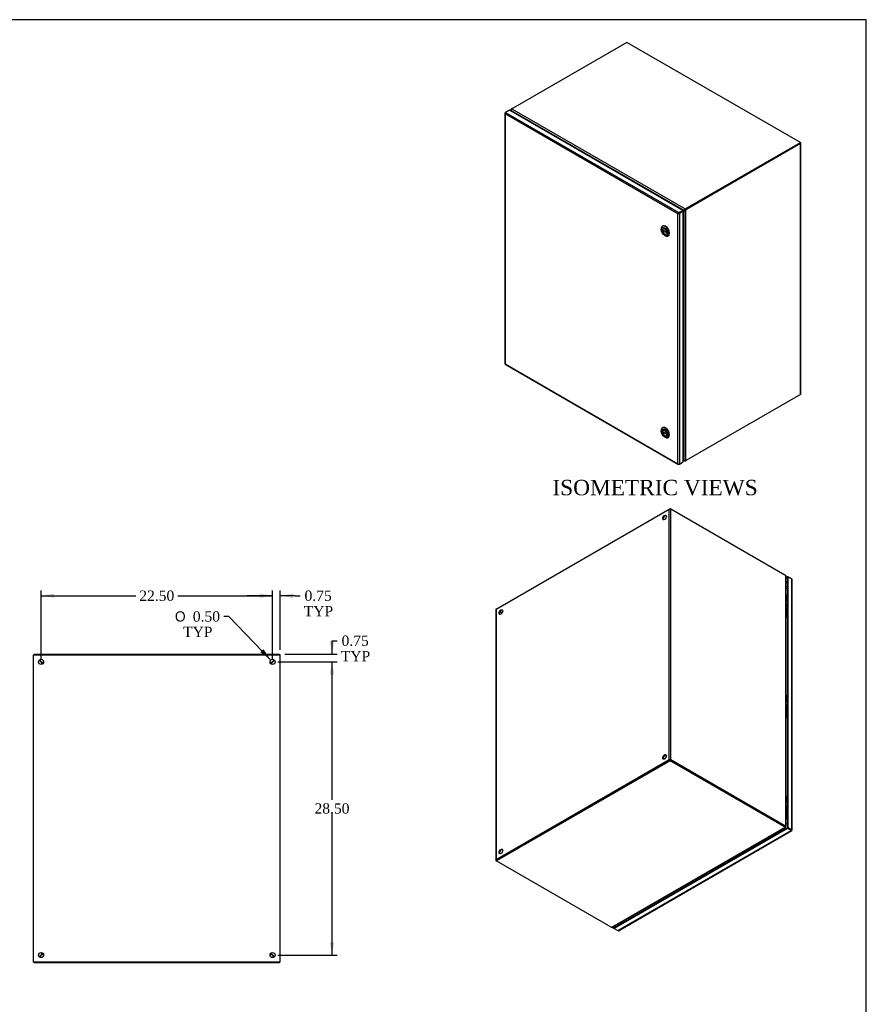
# Model space of a CAD drawing. Header units: inches. Extents: x 1 to 240, y -1 to 159.
# Tile 8 of 8: x 157 to 240, y 64 to 159. Entities that reach past the tile are written whole.
import ezdxf
from ezdxf.enums import TextEntityAlignment as Align

# ---------------------------------------------------------------- set-up
doc = ezdxf.new("R2010")
doc.units = ezdxf.units.IN
doc.header["$MEASUREMENT"] = 0
for name, color, linetype in [('CAP02342', 7, 'Continuous'), ('COM52788', 7, 'Continuous'), ('COM52808', 7, 'Continuous'), ('COM55772-4', 7, 'Continuous'), ('COM70219', 7, 'Continuous'), ('Default', 7, 'Continuous'), ('HNG14573-1', 7, 'Continuous'), ('HNG14573-2', 7, 'Continuous'), ('LOK10000', 7, 'Continuous'), ('PIN17645', 7, 'Continuous'), ('STD26098', 7, 'Continuous')]:
    doc.layers.add(name, color=color, linetype=linetype)
doc.styles.add('SEACAD_Solid_Edge_ANSI1_Symbols', font='txt')
doc.styles.add('SEACAD_Times_New_Roman', font='times.ttf')
doc.dimstyles.new('HAMMOND_(STH_-_240x160)', dxfattribs={"dimtxt": 1, "dimasz": 1.25, "dimexe": 0.5, "dimexo": 0.5, "dimgap": 0.25, "dimtad": 0, "dimtih": 1, "dimtoh": 1, "dimzin": 0, "dimdsep": 46, "dimtxsty": 'SEACAD_Times_New_Roman', "dimblk1": '_SE_FILLED', "dimblk2": '_SE_FILLED', "dimsah": 1, "dimcen": 0.5, "dimadec": 0, "dimazin": 0, "dimtfac": 0.8, "dimtofl": 0, "dimtmove": 0, "dimatfit": 3, "dimfxl": 1, "dimtolj": 1, "dimtzin": 0, "dimarcsym": 0})

# ---------------------------------------------------------------- blocks, each defined once
blk = doc.blocks.new('SE4')
at = {"layer": 'COM52788', "color": 7, "linetype": 'Continuous'}
for p, q in [((158.689, 97.54), (182.545, 97.54)), ((158.689, 97.54), (158.689, 97.468)), ((159.366, 96.826), (159.207, 96.981)), ((159.439, 96.718), (159.439, 96.723)), ((159.607, 96.718), (159.439, 96.718)), ((181.795, 96.718), (181.628, 96.718)), ((181.795, 96.723), (181.795, 96.718)), ((182.028, 96.981), (181.869, 96.826)), ((182.545, 97.54), (182.545, 97.468)), ((159.207, 68.098), (159.366, 68.254)), ((159.439, 68.362), (159.607, 68.362)), ((159.439, 68.356), (159.439, 68.362)), ((181.628, 68.362), (181.795, 68.362)), ((181.795, 68.362), (181.795, 68.356)), ((181.869, 68.254), (182.028, 68.098)), ((158.689, 67.54), (158.689, 67.612)), ((182.545, 67.54), (158.689, 67.54)), ((182.545, 67.54), (182.545, 67.612))]:
    blk.add_line(p, q, dxfattribs=at)
for points in [[(159.439, 96.723), (159.433, 96.727), (159.427, 96.732), (159.415, 96.745), (159.409, 96.754), (159.396, 96.772), (159.39, 96.782), (159.378, 96.803), (159.372, 96.814), (159.366, 96.826)], [(181.869, 96.826), (181.863, 96.814), (181.857, 96.803), (181.844, 96.782), (181.838, 96.772), (181.826, 96.754), (181.82, 96.745), (181.808, 96.732), (181.801, 96.727), (181.795, 96.723)], [(159.366, 68.254), (159.372, 68.265), (159.378, 68.276), (159.39, 68.297), (159.396, 68.308), (159.409, 68.326), (159.415, 68.334), (159.427, 68.347), (159.433, 68.352), (159.439, 68.356)], [(181.795, 68.356), (181.801, 68.352), (181.808, 68.347), (181.82, 68.334), (181.826, 68.326), (181.838, 68.308), (181.844, 68.297), (181.857, 68.276), (181.863, 68.265), (181.869, 68.254)]]:
    blk.add_open_spline(points, degree=3, knots=[0, 0, 0, 0, 0.25, 0.25, 0.5, 0.5, 0.75, 0.75, 1, 1, 1, 1], dxfattribs=at)
at = {"layer": 'COM55772-4', "color": 7, "linetype": 'Continuous'}
for p, q in [((158.617, 97.468), (158.725, 97.468)), ((158.617, 67.612), (158.617, 97.468)), ((158.725, 97.468), (182.509, 97.468)), ((159.18, 96.956), (159.331, 96.805)), ((159.439, 96.718), (159.439, 96.718)), ((159.439, 96.55), (159.439, 96.718)), ((181.795, 96.55), (181.795, 96.718)), ((181.795, 96.718), (181.796, 96.718)), ((181.903, 96.805), (182.054, 96.956)), ((182.509, 97.468), (182.617, 97.468)), ((182.617, 67.612), (182.617, 97.468)), ((159.331, 68.274), (159.18, 68.124)), ((159.439, 68.362), (159.439, 68.529)), ((159.439, 68.362), (159.439, 68.362)), ((181.795, 68.362), (181.795, 68.529)), ((181.796, 68.362), (181.795, 68.362)), ((182.054, 68.124), (181.903, 68.274)), ((158.725, 67.612), (158.617, 67.612)), ((182.509, 67.612), (158.725, 67.612)), ((182.617, 67.612), (182.509, 67.612))]:
    blk.add_line(p, q, dxfattribs=at)
for centre in [(159.367, 96.79), (181.867, 96.79), (159.367, 68.29), (181.867, 68.29)]:
    blk.add_circle(centre, 0.25, dxfattribs=at)
for points, knots in [([(159.331, 96.805), (159.345, 96.798), (159.358, 96.79), (159.384, 96.776), (159.395, 96.769), (159.415, 96.754), (159.423, 96.747), (159.435, 96.732), (159.438, 96.725), (159.439, 96.718)], [0, 0, 0, 0, 0.25, 0.25, 0.5, 0.5, 0.75, 0.75, 1, 1, 1, 1]), ([(181.796, 96.718), (181.796, 96.725), (181.8, 96.732), (181.811, 96.747), (181.82, 96.754), (181.839, 96.769), (181.851, 96.776), (181.876, 96.79), (181.89, 96.798), (181.903, 96.805)], [0, 0, 0, 0, 0.25, 0.25, 0.5, 0.5, 0.75, 0.75, 1, 1, 1, 1]), ([(159.403, 68.316), (159.393, 68.31), (159.382, 68.303), (159.358, 68.289), (159.345, 68.282), (159.331, 68.274)], [0.5213583, 0.5213583, 0.5213583, 0.5213583, 0.75, 0.75, 1, 1, 1, 1]), ([(181.903, 68.274), (181.89, 68.282), (181.876, 68.289), (181.851, 68.304), (181.839, 68.311), (181.82, 68.325), (181.811, 68.333), (181.8, 68.347), (181.796, 68.354), (181.796, 68.362)], [0, 0, 0, 0, 0.25, 0.25, 0.5, 0.5, 0.75, 0.75, 1, 1, 1, 1])]:
    blk.add_open_spline(points, degree=3, knots=knots, dxfattribs=at)
at = {"layer": 'COM70219', "color": 7, "linetype": 'Continuous'}
for centre, start, end in [((159.578, 96.55), 130.07945, 134.37689), ((181.6, 96.55), 41.08246, 45.42063), ((159.578, 68.528), 225.54208, 229.83834), ((181.6, 68.528), 314.66122, 318.99877)]:
    blk.add_arc(centre, 0.5, start, end, dxfattribs=at)
blk = doc.blocks.new('SE6')
at = {"layer": 'COM52788', "color": 7, "linetype": 'Continuous'}
for p, q in [((216.283, 157.002), (205.165, 150.583)), ((233.151, 147.263), (216.283, 157.002)), ((205.064, 150.385), (221.844, 140.698)), ((205.147, 150.24), (205.086, 150.344)), ((205.107, 150.537), (221.954, 140.811)), ((222.033, 140.844), (233.151, 147.263)), ((222.033, 140.785), (233.151, 147.204)), ((233.151, 147.263), (233.151, 147.204)), ((221.822, 140.682), (221.719, 140.625)), ((221.886, 140.722), (221.844, 140.698)), ((221.886, 140.722), (221.902, 140.73)), ((221.954, 140.752), (221.954, 140.811)), ((222.033, 140.844), (222.033, 140.785)), ((221.356, 140.403), (221.356, 140.403)), ((221.77, 116.509), (221.822, 116.42)), ((221.844, 116.379), (221.77, 116.422)), ((221.77, 116.385), (221.887, 116.318)), ((221.822, 116.42), (221.838, 116.429)), ((221.863, 116.39), (221.844, 116.379)), ((221.954, 116.347), (221.954, 116.316))]:
    blk.add_line(p, q, dxfattribs=at)
for centre, radius, start, end in [((205.214, 150.425), 0.155, 133.75378, 194.73917), ((222.054, 140.603), 0.23, 115.72954, 155.77752)]:
    blk.add_arc(centre, radius, start, end, dxfattribs=at)
for centre, major_axis, start_param, end_param in [((205.24, 150.437), (-0.156, 0.27), 1.431685, 1.580897), ((205.385, 150.456), (-0.312, 0), 5.497787, 5.813569), ((221.668, 140.953), (-0.156, 0.27), 3.131492, 3.280704), ((221.719, 140.982), (-0.156, 0.27), 3.131492, 3.280704), ((221.813, 140.971), (0.312, 0), 5.182005, 5.497787), ((221.813, 140.912), (0.312, 0), 5.182005, 5.497787), ((221.668, 116.327), (0.156, -0.27), 1.431685, 1.580897), ((221.813, 116.476), (0.312, 0), -1.10118, -0.877637)]:
    blk.add_ellipse(centre, major_axis=major_axis, ratio=0.57735, start_param=start_param, end_param=end_param, dxfattribs=at)
for points, knots in [([(221.895, 140.727), (221.899, 140.728), (221.903, 140.73), (221.911, 140.735), (221.916, 140.737), (221.926, 140.742), (221.932, 140.745), (221.943, 140.749), (221.949, 140.751), (221.954, 140.752)], [0, 0, 0, 0, 0.25, 0.25, 0.5, 0.5, 0.75, 0.75, 1, 1, 1, 1]), ([(221.954, 116.316), (221.952, 116.315), (221.949, 116.314), (221.943, 116.312), (221.938, 116.311), (221.932, 116.31), (221.927, 116.309), (221.922, 116.309), (221.917, 116.309), (221.912, 116.309), (221.907, 116.31), (221.902, 116.311), (221.897, 116.313), (221.893, 116.315), (221.888, 116.317), (221.881, 116.322), (221.87, 116.33), (221.86, 116.342), (221.853, 116.355), (221.848, 116.367), (221.845, 116.375), (221.844, 116.379)], [0, 0, 0, 0, 0.037505, 0.074906, 0.112201, 0.149385, 0.186456, 0.223409, 0.260242, 0.296951, 0.333533, 0.369984, 0.406303, 0.442485, 0.478527, 0.514427, 0.638738, 0.761153, 0.84171, 0.921336, 1, 1, 1, 1])]:
    blk.add_open_spline(points, degree=3, knots=knots, dxfattribs=at)
at = {"layer": 'COM52808', "color": 7, "linetype": 'Continuous'}
for p, q in [((204.873, 150.398), (204.507, 150.187)), ((221.719, 140.672), (204.873, 150.398)), ((204.425, 150.113), (204.425, 125.762)), ((204.445, 150.105), (204.426, 150.103)), ((204.456, 150.158), (204.507, 150.187)), ((221.252, 140.343), (204.456, 150.04)), ((204.456, 150.04), (204.456, 125.747)), ((204.456, 150.04), (204.456, 150.04)), ((204.456, 150.04), (204.456, 150.04)), ((204.456, 150.04), (204.456, 150.04)), ((204.456, 150.04), (204.456, 150.04)), ((204.456, 150.04), (204.456, 150.04)), ((204.507, 150.187), (221.354, 140.461)), ((221.318, 140.381), (221.252, 140.343)), ((221.252, 140.343), (221.318, 140.381)), ((221.252, 116.05), (221.252, 140.343)), ((221.252, 140.343), (221.252, 140.343)), ((221.252, 140.343), (221.252, 140.343)), ((221.252, 140.343), (221.252, 140.343)), ((221.252, 140.343), (221.252, 140.343)), ((221.318, 140.381), (221.292, 140.388)), ((221.318, 140.381), (221.311, 140.355)), ((221.354, 140.402), (221.318, 140.381)), ((221.318, 140.381), (221.354, 140.402)), ((221.354, 140.461), (221.719, 140.672)), ((221.354, 140.402), (221.719, 140.613)), ((221.72, 140.613), (221.354, 140.402)), ((221.354, 140.402), (221.354, 140.402)), ((221.354, 140.402), (221.354, 140.402)), ((221.354, 140.402), (221.354, 140.402)), ((221.354, 140.402), (221.354, 140.402)), ((221.77, 140.583), (221.405, 140.372)), ((221.405, 140.372), (221.405, 116.02)), ((221.719, 140.672), (221.719, 140.613)), ((221.77, 140.583), (221.72, 140.613)), ((221.77, 116.231), (221.77, 140.583)), ((204.453, 125.712), (221.3, 115.986)), ((204.456, 125.747), (221.252, 116.05)), ((204.456, 125.747), (204.456, 125.747)), ((204.456, 125.747), (204.456, 125.747)), ((204.456, 125.747), (204.456, 125.747)), ((204.456, 125.747), (204.456, 125.747)), ((221.252, 116.05), (221.252, 116.05)), ((221.252, 116.05), (221.252, 116.05)), ((221.252, 116.049), (221.252, 116.05)), ((221.252, 116.05), (221.252, 116.05)), ((221.252, 116.05), (221.252, 116.049)), ((221.303, 116.008), (221.292, 115.992)), ((221.405, 116.02), (221.354, 115.991)), ((221.405, 116.02), (221.77, 116.231))]:
    blk.add_line(p, q, dxfattribs=at)
for centre, radius, start, end in [((204.556, 150.126), 0.132, 190.15261, 220.71537), ((204.646, 150.106), 0.201, 177.8102, 199.21468), ((221.428, 140.227), 0.21, 130.3254, 146.59357), ((221.24, 140.553), 0.21, 273.40643, 289.6746), ((221.404, 116.18), 0.201, 220.78532, 242.1898), ((221.377, 116.093), 0.132, 199.28463, 229.84739)]:
    blk.add_arc(centre, radius, start, end, dxfattribs=at)
for centre, major_axis, start_param, end_param in [((204.533, 150.113), (0.108, 0), 2.356194, 3.306936), ((204.507, 150.099), (0.054, 0.0935), 0.785398, 1.73614), ((221.354, 140.372), (0.054, 0.0935), 0.785398, 1.73614), ((221.329, 140.416), (0.108, 0), 4.547046, 5.497787), ((204.533, 125.762), (0.108, 0), 3.141593, 3.306936), ((204.507, 125.806), (0.054, 0.0935), 2.976249, 3.141593), ((221.354, 116.079), (0.054, 0.0935), 2.976249, 3.926991), ((221.329, 116.064), (0.108, 0), 4.547046, 5.497787)]:
    blk.add_ellipse(centre, major_axis=major_axis, ratio=0.57735, start_param=start_param, end_param=end_param, dxfattribs=at)
for points in [[(204.426, 125.751), (204.428, 125.75), (204.431, 125.749), (204.442, 125.747), (204.448, 125.746), (204.456, 125.747)], [(204.445, 125.718), (204.445, 125.721), (204.445, 125.724), (204.449, 125.734), (204.452, 125.74), (204.456, 125.747)]]:
    blk.add_open_spline(points, degree=3, knots=[0, 0, 0, 0, 0.5, 0.5, 1, 1, 1, 1], dxfattribs=at)
at = {"layer": 'COM55772-4', "color": 7, "linetype": 'Continuous'}
for p, q in [((205.014, 150.443), (205.014, 150.317)), ((205.045, 150.502), (205.073, 150.486)), ((205.045, 150.376), (205.064, 150.387)), ((205.045, 150.298), (205.045, 150.376)), ((205.085, 150.346), (205.07, 150.337)), ((205.115, 150.258), (205.07, 150.337)), ((205.119, 150.549), (205.112, 150.553)), ((233.126, 147.189), (222.032, 140.784)), ((233.177, 147.16), (222.083, 140.755)), ((233.177, 147.248), (233.151, 147.263)), ((233.177, 122.783), (233.177, 147.16)), ((233.208, 122.827), (233.208, 147.204)), ((221.863, 140.666), (221.905, 140.69)), ((221.92, 140.7), (221.905, 140.69)), ((222.016, 140.704), (221.965, 140.733)), ((222.016, 116.351), (222.016, 140.704)), ((222.032, 140.784), (222.083, 140.755)), ((221.839, 140.656), (221.742, 140.6)), ((221.863, 116.389), (221.863, 140.666)), ((233.177, 122.783), (222.083, 116.378)), ((221.77, 116.546), (221.839, 116.427))]:
    blk.add_line(p, q, dxfattribs=at)
for centre, radius, start, end in [((221.888, 140.892), 0.227, 263.74501, 304.2947), ((221.972, 116.5), 0.155, 225.55486, 286.40542)]:
    blk.add_arc(centre, radius, start, end, dxfattribs=at)
for centre, major_axis, start_param, end_param in [((205.112, 150.298), (0.156, 0.27), 0.785398, 1.094949), ((204.914, 150.247), (0.156, -0.27), 1.570796, 1.717314), ((233.1, 147.204), (-0.108, 0), 2.356194, 3.926991), ((222.046, 140.415), (-0.156, 0.27), 6.136668, 6.283185), ((222.032, 140.53), (0.156, 0.27), 0.785398, 1.094949), ((222.083, 140.5), (0.156, 0.27), 0.785398, 1.094949), ((221.995, 140.385), (0.156, -0.27), 2.995075, 3.141593), ((233.1, 122.827), (-0.108, 0), 2.356194, 3.141593), ((221.995, 116.518), (-0.156, 0.27), 1.570796, 1.717314), ((222.083, 116.632), (-0.156, -0.27), 0.475848, 0.785398)]:
    blk.add_ellipse(centre, major_axis=major_axis, ratio=0.57735, start_param=start_param, end_param=end_param, dxfattribs=at)
for points in [[(205.045, 150.502), (205.035, 150.494), (205.026, 150.484), (205.016, 150.463), (205.013, 150.451), (205.014, 150.428), (205.017, 150.417), (205.028, 150.395), (205.036, 150.385), (205.045, 150.376)], [(221.965, 140.733), (221.961, 140.729), (221.957, 140.725), (221.948, 140.718), (221.943, 140.714), (221.934, 140.708), (221.929, 140.705), (221.921, 140.7), (221.917, 140.698), (221.914, 140.695)]]:
    blk.add_open_spline(points, degree=3, knots=[0, 0, 0, 0, 0.25, 0.25, 0.5, 0.5, 0.75, 0.75, 1, 1, 1, 1], dxfattribs=at)
at = {"layer": 'LOK10000', "color": 7, "linetype": 'Continuous'}
for p, q in [((219.627, 138.883), (219.627, 138.801)), ((219.784, 139.159), (219.741, 139.135)), ((219.747, 138.781), (220.162, 138.541)), ((219.789, 138.757), (219.747, 138.732)), ((220.166, 138.49), (219.747, 138.732)), ((219.945, 138.25), (220.016, 138.209)), ((220.291, 138.182), (220.334, 138.207)), ((219.627, 119.288), (219.627, 119.206)), ((219.784, 119.564), (219.741, 119.54)), ((219.747, 119.186), (220.162, 118.946)), ((219.789, 119.162), (219.747, 119.137)), ((220.166, 118.895), (219.747, 119.137)), ((219.945, 118.655), (220.016, 118.614)), ((220.291, 118.587), (220.334, 118.612))]:
    blk.add_line(p, q, dxfattribs=at)
for centre, major_axis in [((219.945, 138.618), (-0.225, 0.39)), ((219.945, 138.618), (0.156, -0.271)), ((219.945, 119.023), (-0.225, 0.39)), ((219.945, 119.023), (0.156, -0.271))]:
    blk.add_ellipse(centre, major_axis=major_axis, ratio=0.57735, dxfattribs=at)
for centre, major_axis, start_param, end_param in [((220.016, 138.658), (-0.275, 0.476), 0, 0.785398), ((219.967, 138.63), (0.156, -0.271), 3.209527, 6.215251), ((220.016, 138.658), (-0.275, 0.476), 2.356194, 6.283185), ((219.967, 138.63), (-0.156, 0.271), 0.689209, 0.881587), ((220.059, 138.683), (-0.275, 0.476), 3.141593, 6.283185), ((220.059, 119.088), (-0.275, 0.476), 3.141593, 6.283185), ((220.016, 119.063), (-0.275, 0.476), 0, 0.785398), ((219.967, 119.035), (0.156, -0.271), 3.209527, 6.215251), ((220.016, 119.063), (-0.275, 0.476), 2.356194, 6.283185), ((219.967, 119.035), (-0.156, 0.271), 0.689209, 0.881587)]:
    blk.add_ellipse(centre, major_axis=major_axis, ratio=0.57735, start_param=start_param, end_param=end_param, dxfattribs=at)
blk = doc.blocks.new('SE7')
at = {"layer": 'CAP02342', "color": 7, "linetype": 'Continuous'}
for p, q in [((231.809, 101.613), (231.809, 101.227)), ((231.809, 91.815), (231.809, 91.429)), ((231.809, 82.017), (231.809, 81.631))]:
    blk.add_line(p, q, dxfattribs=at)
for centre, end_param in [((231.955, 101.613), 3.141593), ((231.955, 101.227), 3.14414), ((231.955, 91.815), 3.141593), ((231.955, 91.429), 3.14414), ((231.955, 82.017), 3.141593), ((231.955, 81.631), 3.14414)]:
    blk.add_ellipse(centre, major_axis=(0.146, 0), ratio=0.57735, start_param=1.963419, end_param=end_param, dxfattribs=at)
for points in [[(231.811, 101.227), (231.811, 101.217), (231.81, 101.193), (231.826, 101.155), (231.854, 101.121), (231.88, 101.103), (231.895, 101.096), (231.899, 101.095)], [(231.811, 91.429), (231.811, 91.419), (231.81, 91.395), (231.826, 91.357), (231.854, 91.323), (231.88, 91.305), (231.895, 91.298), (231.899, 91.297)], [(231.811, 81.631), (231.811, 81.621), (231.81, 81.598), (231.826, 81.559), (231.854, 81.525), (231.88, 81.507), (231.895, 81.5), (231.899, 81.499)]]:
    blk.add_open_spline(points, degree=3, knots=[0, 0, 0, 0, 0.0854751, 0.2465831, 0.3881447, 0.5208574, 0.5555823, 0.5555823, 0.5555823, 0.5555823], dxfattribs=at)
at = {"layer": 'COM52788', "color": 7, "linetype": 'Continuous'}
for p, q in [((220.413, 111.633), (220.489, 111.678)), ((220.489, 111.678), (220.566, 111.633)), ((220.489, 111.678), (220.489, 111.652)), ((204.174, 101.56), (203.975, 101.675)), ((220.489, 87.241), (203.62, 77.502)), ((220.489, 87.183), (203.62, 77.444)), ((231.607, 80.823), (220.489, 87.241)), ((220.489, 87.183), (220.489, 87.241)), ((231.607, 80.764), (220.489, 87.183)), ((214.818, 70.991), (231.665, 80.718)), ((214.885, 70.994), (231.705, 80.705)), ((231.607, 80.764), (231.607, 80.823)), ((231.665, 80.777), (231.665, 80.718)), ((231.666, 80.766), (231.708, 80.743)), ((231.686, 80.759), (231.669, 80.768)), ((203.62, 77.444), (203.62, 77.502)), ((203.62, 77.444), (214.738, 71.025))]:
    blk.add_line(p, q, dxfattribs=at)
for centre, major_axis, start_param, end_param in [((231.387, 80.695), (0.312, 0), 0.469616, 0.785398), ((231.387, 80.636), (0.312, 0), 0.469616, 0.785398), ((231.531, 80.487), (-0.156, -0.27), 3.002482, 3.151693), ((214.959, 71.152), (-0.312, 0), 0.785398, 1.10118)]:
    blk.add_ellipse(centre, major_axis=major_axis, ratio=0.57735, start_param=start_param, end_param=end_param, dxfattribs=at)
for points, knots in [([(231.657, 80.772), (231.66, 80.771), (231.663, 80.769), (231.667, 80.768), (231.669, 80.767), (231.67, 80.767), (231.67, 80.768), (231.668, 80.771), (231.666, 80.774), (231.665, 80.777)], [0, 0, 0, 0, 0.25, 0.25, 0.5, 0.5, 0.75, 0.75, 1, 1, 1, 1]), ([(231.708, 80.743), (231.708, 80.741), (231.709, 80.738), (231.711, 80.734), (231.712, 80.731), (231.712, 80.727), (231.713, 80.723), (231.713, 80.72), (231.713, 80.717), (231.712, 80.714), (231.711, 80.711), (231.71, 80.709), (231.708, 80.707), (231.705, 80.704), (231.699, 80.702), (231.691, 80.703), (231.684, 80.706), (231.678, 80.709), (231.671, 80.713), (231.667, 80.716), (231.665, 80.718)], [0, 0, 0, 0, 0.039227, 0.078698, 0.11841, 0.15836, 0.198543, 0.238956, 0.279594, 0.320453, 0.361528, 0.402815, 0.44431, 0.486009, 0.612097, 0.739826, 0.804347, 0.869228, 0.934452, 1, 1, 1, 1]), ([(214.818, 70.991), (214.82, 70.991), (214.823, 70.989), (214.829, 70.988), (214.834, 70.986), (214.839, 70.985), (214.845, 70.985), (214.85, 70.984), (214.855, 70.985), (214.86, 70.985), (214.865, 70.986), (214.87, 70.987), (214.875, 70.989), (214.879, 70.991), (214.883, 70.992), (214.885, 70.993), (214.885, 70.994)], [0, 0, 0, 0, 0.037505, 0.0749064, 0.112201, 0.1493851, 0.1864555, 0.2234088, 0.2602416, 0.2969507, 0.3335327, 0.3699844, 0.4063029, 0.4424848, 0.4785271, 0.4936293, 0.4936293, 0.4936293, 0.4936293])]:
    blk.add_open_spline(points, degree=3, knots=knots, dxfattribs=at)
at = {"layer": 'COM52808', "color": 7, "linetype": 'Continuous'}
for p, q in [((231.758, 104.992), (231.899, 105.074)), ((231.758, 104.934), (231.899, 105.015)), ((231.899, 104.593), (231.758, 104.511)), ((231.758, 104.453), (231.899, 104.534)), ((231.899, 105.074), (231.899, 105.015)), ((231.899, 105.074), (231.95, 105.044)), ((231.95, 105.044), (231.899, 105.015)), ((231.899, 105.015), (231.899, 80.663)), ((231.899, 105.015), (231.899, 105.015)), ((231.95, 105.044), (231.95, 80.692)), ((232.316, 104.833), (231.95, 105.044)), ((232.316, 80.481), (232.316, 104.833)), ((232.347, 80.437), (232.347, 104.789)), ((231.899, 80.663), (215.052, 70.936)), ((231.899, 80.604), (215.052, 70.878)), ((215.418, 70.667), (232.265, 80.393)), ((215.472, 70.661), (232.319, 80.388)), ((231.95, 80.692), (231.899, 80.663)), ((231.899, 80.604), (231.899, 80.663)), ((232.265, 80.452), (231.899, 80.663)), ((231.899, 80.663), (232.265, 80.452)), ((232.265, 80.393), (231.899, 80.604)), ((231.95, 80.692), (232.316, 80.481)), ((232.265, 80.452), (232.265, 80.452)), ((232.265, 80.452), (232.265, 80.452)), ((232.265, 80.452), (232.265, 80.452)), ((232.265, 80.452), (232.286, 80.439)), ((232.265, 80.452), (232.265, 80.452)), ((232.265, 80.452), (232.265, 80.452)), ((232.265, 80.452), (232.265, 80.452)), ((232.265, 80.452), (232.3, 80.431)), ((232.301, 80.431), (232.265, 80.452)), ((232.3, 80.431), (232.327, 80.394)), ((232.301, 80.431), (232.346, 80.427)), ((232.302, 80.43), (232.316, 80.422)), ((232.316, 80.422), (232.303, 80.43)), ((232.305, 80.429), (232.316, 80.422)), ((232.316, 80.422), (232.316, 80.423)), ((232.316, 80.422), (232.316, 80.422)), ((215.001, 70.907), (215.001, 71.061)), ((215.001, 70.907), (215.052, 70.936)), ((215.052, 70.878), (215.001, 70.907)), ((215.052, 70.936), (215.052, 71.09)), ((215.052, 70.936), (215.052, 70.936)), ((215.052, 70.878), (215.052, 70.936)), ((215.052, 70.878), (215.418, 70.667)), ((215.418, 71.301), (215.418, 71.147)), ((215.469, 71.177), (215.469, 71.331))]:
    blk.add_line(p, q, dxfattribs=at)
for centre, major_axis, start_param, end_param in [((232.239, 104.789), (-0.108, 0), 3.141593, 3.926991), ((232.265, 80.481), (-0.054, 0.0935), 2.356194, 3.306936), ((232.239, 80.437), (-0.108, 0), 2.976249, 3.926991), ((215.418, 70.755), (-0.054, 0.0935), 2.356194, 3.141593)]:
    blk.add_ellipse(centre, major_axis=major_axis, ratio=0.57735, start_param=start_param, end_param=end_param, dxfattribs=at)
for points in [[(232.346, 80.427), (232.344, 80.426), (232.34, 80.424), (232.33, 80.423), (232.324, 80.422), (232.316, 80.422)], [(232.327, 80.394), (232.327, 80.396), (232.326, 80.4), (232.323, 80.41), (232.32, 80.416), (232.316, 80.422)]]:
    blk.add_open_spline(points, degree=3, knots=[0, 0, 0, 0, 0.5, 0.5, 1, 1, 1, 1], dxfattribs=at)
at = {"layer": 'COM55772-4', "color": 7, "linetype": 'Continuous'}
for p, q in [((203.595, 101.924), (220.413, 111.633)), ((220.413, 87.256), (220.413, 111.633)), ((231.659, 105.228), (220.566, 111.633)), ((220.566, 87.256), (220.566, 111.633)), ((231.727, 80.824), (231.727, 105.178)), ((231.758, 80.796), (231.758, 105.118)), ((203.563, 101.88), (203.563, 77.502)), ((203.595, 101.924), (203.595, 77.546)), ((203.975, 101.675), (204.174, 101.56)), ((220.413, 87.256), (203.595, 77.546)), ((220.464, 87.227), (203.646, 77.517)), ((231.608, 80.822), (220.515, 87.227)), ((231.659, 80.851), (220.566, 87.256)), ((231.608, 80.822), (231.659, 80.851)), ((231.727, 80.824), (231.676, 80.795)), ((231.684, 80.795), (231.702, 80.785)), ((231.727, 80.774), (231.685, 80.798)), ((203.595, 77.458), (203.62, 77.444))]:
    blk.add_line(p, q, dxfattribs=at)
for centre in [(219.959, 110.818), (204.049, 101.632), (219.959, 87.548), (204.049, 78.362)]:
    blk.add_ellipse(centre, major_axis=(-0.125, -0.217), ratio=0.57735, dxfattribs=at)
for centre, major_axis, start_param, end_param in [((220.01, 110.788), (-0.125, -0.217), 3.346674, 6.078104), ((220.489, 111.589), (-0.108, 0), 3.926991, 5.497787), ((231.659, 104.974), (-0.156, 0.27), 5.188237, 5.497787), ((203.671, 101.88), (0.108, 0), 2.356194, 3.141593), ((204.1, 101.603), (-0.125, -0.217), 3.346674, 6.078104), ((220.01, 87.518), (-0.125, -0.217), 3.346674, 6.078104), ((220.489, 87.212), (0.108, 0), 0.785398, 2.356194), ((231.608, 81.077), (0.156, -0.27), 5.497787, 5.807338), ((231.659, 81.106), (0.156, -0.27), 5.497787, 5.807338), ((231.858, 81.055), (0.156, 0.27), 3.141593, 3.28811), ((204.1, 78.333), (-0.125, -0.217), 3.346674, 6.078104), ((203.671, 77.502), (0.108, 0), 2.356194, 3.926991)]:
    blk.add_ellipse(centre, major_axis=major_axis, ratio=0.57735, start_param=start_param, end_param=end_param, dxfattribs=at)
for points, knots in [([(231.727, 105.178), (231.737, 105.169), (231.746, 105.159), (231.756, 105.139), (231.758, 105.129), (231.758, 105.118)], [0, 0, 0, 0, 0.25, 0.25, 0.4797057, 0.4797057, 0.4797057, 0.4797057]), ([(231.676, 80.804), (231.677, 80.803), (231.678, 80.802), (231.68, 80.8), (231.682, 80.799), (231.684, 80.798), (231.685, 80.797), (231.686, 80.796), (231.686, 80.796), (231.686, 80.795), (231.684, 80.795), (231.682, 80.795), (231.679, 80.795), (231.677, 80.795), (231.676, 80.795)], [0, 0, 0, 0, 0.076871, 0.15286, 0.227973, 0.302217, 0.375602, 0.448141, 0.519849, 0.643292, 0.764341, 0.843836, 0.922372, 1, 1, 1, 1]), ([(231.727, 80.774), (231.736, 80.775), (231.743, 80.778), (231.754, 80.785), (231.758, 80.789), (231.759, 80.799), (231.756, 80.805), (231.746, 80.815), (231.737, 80.82), (231.727, 80.824)], [0, 0, 0, 0, 0.25, 0.25, 0.5, 0.5, 0.75, 0.75, 1, 1, 1, 1])]:
    blk.add_open_spline(points, degree=3, knots=knots, dxfattribs=at)
at = {"layer": 'COM70219', "color": 7, "linetype": 'Continuous'}
for centre, radius, start, end in [((231.694, 103.789), 0.358, 60.14521, 79.69752), ((215.983, 71.678), 0.357, 217.0717, 240.21157)]:
    blk.add_arc(centre, radius, start, end, dxfattribs=at)
for centre, major_axis, start_param, end_param in [((231.802, 103.771), (0.25, 0), 1.169814, 1.744959), ((231.625, 103.669), (-0.25, -0.433), 3.038692, 3.144018), ((231.625, 80.585), (0.125, -0.217), 4.455685, 4.994725), ((231.802, 80.891), (0.25, 0), 1.169814, 1.744959), ((231.625, 80.789), (0.25, 0.433), 4.726582, 4.81529), ((216.053, 71.595), (0.125, -0.217), 4.455685, 4.994725)]:
    blk.add_ellipse(centre, major_axis=major_axis, ratio=0.57735, start_param=start_param, end_param=end_param, dxfattribs=at)
at = {"layer": 'HNG14573-1', "color": 7, "linetype": 'Continuous'}
for p, q in [((231.758, 102.857), (231.777, 102.859)), ((231.777, 103.15), (231.777, 102.815)), ((231.758, 101.811), (231.777, 101.812)), ((231.777, 101.728), (231.758, 101.727)), ((231.777, 102.106), (231.777, 101.735)), ((231.758, 93.059), (231.777, 93.061)), ((231.777, 93.352), (231.777, 93.017)), ((231.758, 92.013), (231.777, 92.014)), ((231.777, 91.93), (231.758, 91.929)), ((231.777, 92.308), (231.777, 91.938)), ((231.758, 83.261), (231.777, 83.263)), ((231.777, 83.554), (231.777, 83.219)), ((231.777, 82.51), (231.777, 82.14)), ((231.758, 82.215), (231.777, 82.216)), ((231.777, 82.132), (231.758, 82.131))]:
    blk.add_line(p, q, dxfattribs=at)
for centre, major_axis, start_param, end_param in [((231.955, 103.15), (0.178, 0), 1.890019, 3.141593), ((231.955, 102.779), (0.178, 0), 1.890019, 2.29024), ((231.955, 101.735), (0.178, 0), 1.890019, 3.964559), ((231.955, 102.106), (0.178, 0), 1.890019, 3.141593), ((231.955, 101.735), (0.121, 0), 2.050667, 3.507263), ((231.955, 93.352), (0.178, 0), 1.890019, 3.141593), ((231.955, 92.981), (0.178, 0), 1.890019, 2.290251), ((231.955, 91.938), (0.178, 0), 1.890019, 3.964559), ((231.955, 92.308), (0.178, 0), 1.890019, 3.141593), ((231.955, 91.938), (0.121, 0), 2.050667, 3.507263), ((231.955, 83.554), (0.178, 0), 1.890019, 3.141593), ((231.955, 83.183), (0.178, 0), 1.890019, 2.290254), ((231.955, 82.51), (0.178, 0), 1.890019, 3.141593), ((231.955, 82.14), (0.178, 0), 1.890019, 3.964559), ((231.955, 82.14), (0.121, 0), 2.050667, 3.507263)]:
    blk.add_ellipse(centre, major_axis=major_axis, ratio=0.57735, start_param=start_param, end_param=end_param, dxfattribs=at)
at = {"layer": 'HNG14573-2', "color": 7, "linetype": 'Continuous'}
for centre, major_axis, start_param, end_param in [((231.955, 102.764), (-0.199, 0), 4.996924, 6.133104), ((231.955, 102.645), (-0.228, 0), 4.960471, 5.757325), ((231.955, 102.626), (-0.228, 0), 4.960471, 5.757325), ((231.955, 102.594), (-0.199, 0), 4.996924, 6.133104), ((231.955, 102.259), (-0.228, 0), 4.960471, 5.757325), ((231.955, 102.24), (-0.227, 0), 4.960471, 5.757325), ((231.955, 102.209), (-0.199, 0), 4.996924, 6.133104), ((231.955, 102.121), (-0.199, 0), 4.996924, 6.133104), ((231.955, 102.121), (-0.199, 0), 0.150081, 0.463547), ((231.955, 92.966), (-0.199, 0), 4.996924, 6.133104), ((231.955, 92.847), (-0.228, 0), 4.960471, 5.757325), ((231.955, 92.828), (-0.228, 0), 4.960471, 5.757325), ((231.955, 92.796), (-0.199, 0), 4.996924, 6.133104), ((231.955, 92.461), (-0.228, 0), 4.960471, 5.757325), ((231.955, 92.442), (-0.228, 0), 4.960471, 5.757325), ((231.955, 92.411), (-0.199, 0), 4.996924, 6.133104), ((231.955, 92.323), (-0.199, 0), 4.996924, 6.133104), ((231.955, 92.323), (-0.199, 0), 0.150081, 0.463547), ((231.955, 83.168), (-0.199, 0), 4.996924, 6.133104), ((231.955, 83.049), (-0.228, 0), 4.960471, 5.757325), ((231.955, 83.03), (-0.228, 0), 4.960471, 5.757325), ((231.955, 82.999), (-0.199, 0), 4.996924, 6.133104), ((231.955, 82.664), (-0.227, 0), 4.960471, 5.757325), ((231.955, 82.644), (-0.228, 0), 4.960471, 5.757325), ((231.955, 82.613), (-0.199, 0), 4.996924, 6.133104), ((231.955, 82.525), (-0.199, 0), 4.996924, 6.133104), ((231.955, 82.525), (-0.199, 0), 0.150081, 0.463547)]:
    blk.add_ellipse(centre, major_axis=major_axis, ratio=0.57735, start_param=start_param, end_param=end_param, dxfattribs=at)
for points in [[(231.898, 102.789), (231.883, 102.787), (231.842, 102.776), (231.793, 102.753), (231.766, 102.73), (231.757, 102.719)], [(231.898, 102.404), (231.883, 102.401), (231.842, 102.391), (231.793, 102.368), (231.766, 102.344), (231.757, 102.333)], [(231.898, 92.991), (231.883, 92.989), (231.842, 92.978), (231.793, 92.955), (231.766, 92.932), (231.757, 92.921)], [(231.898, 92.606), (231.883, 92.603), (231.842, 92.593), (231.793, 92.57), (231.766, 92.546), (231.757, 92.535)], [(231.898, 83.193), (231.883, 83.191), (231.842, 83.18), (231.793, 83.158), (231.766, 83.134), (231.757, 83.123)], [(231.898, 82.808), (231.883, 82.805), (231.842, 82.795), (231.793, 82.772), (231.766, 82.748), (231.757, 82.737)]]:
    blk.add_open_spline(points, degree=3, knots=[0.1574195, 0.1574195, 0.1574195, 0.1574195, 0.2979095, 0.5288564, 0.6889713, 0.6889713, 0.6889713, 0.6889713], dxfattribs=at)
at = {"layer": 'PIN17645', "color": 7, "linetype": 'Continuous'}
for p, q in [((231.842, 101.76), (231.842, 101.666)), ((231.842, 91.963), (231.842, 91.868)), ((231.842, 82.165), (231.842, 82.07))]:
    blk.add_line(p, q, dxfattribs=at)
for centre, start_param, end_param in [((231.955, 103.15), 5.01408, 6.283185), ((231.955, 103.15), 0, 0.327627), ((231.955, 93.352), 5.01408, 6.283185), ((231.955, 93.352), 0, 0.327627), ((231.955, 83.554), 5.01408, 6.283185), ((231.955, 83.554), 0, 0.327627)]:
    blk.add_ellipse(centre, major_axis=(-0.188, 0), ratio=0.57735, start_param=start_param, end_param=end_param, dxfattribs=at)
for points in [[(231.899, 103.301), (231.894, 103.3), (231.87, 103.293), (231.83, 103.274), (231.79, 103.233), (231.769, 103.188), (231.769, 103.161), (231.769, 103.149)], [(231.899, 93.504), (231.894, 93.502), (231.87, 93.496), (231.83, 93.476), (231.79, 93.435), (231.769, 93.39), (231.769, 93.363), (231.769, 93.351)], [(231.899, 83.706), (231.894, 83.705), (231.87, 83.698), (231.83, 83.678), (231.79, 83.637), (231.769, 83.592), (231.769, 83.565), (231.769, 83.554)]]:
    blk.add_open_spline(points, degree=3, knots=[0.6014681, 0.6014681, 0.6014681, 0.6014681, 0.6245929, 0.7404681, 0.8439297, 0.9420832, 1, 1, 1, 1], dxfattribs=at)
at = {"layer": 'STD26098', "color": 7, "linetype": 'Continuous'}
for p, q in [((219.837, 87.462), (219.997, 87.37)), ((220.132, 87.604), (219.972, 87.696))]:
    blk.add_line(p, q, dxfattribs=at)
for start_param, end_param in [(5.210624, 5.481001), (3.943777, 4.214154)]:
    blk.add_ellipse((220.138, 87.444), major_axis=(-0.141, -0.245), ratio=0.57735, start_param=start_param, end_param=end_param, dxfattribs=at)
blk = doc.blocks.new('DMBLK2549')
at = {"layer": 'Default', "linetype": 'Continuous'}
for points in [[(160.617, 103.428), (159.367, 103.22), (160.617, 103.011)], [(180.617, 103.428), (180.617, 103.011), (181.867, 103.22)]]:
    blk.add_hatch(color=7, dxfattribs=at).paths.add_polyline_path(points)
at = {"layer": 'Default', "color": 7, "linetype": 'Continuous'}
for p, q in [((159.367, 97.04), (159.367, 103.72)), ((181.867, 97.04), (181.867, 103.72)), ((159.367, 103.22), (168.561, 103.22)), ((172.673, 103.22), (181.867, 103.22))]:
    blk.add_line(p, q, dxfattribs=at)
at = {"layer": 'Default', "color": 7, "linetype": 'Continuous', "style": 'SEACAD_Times_New_Roman'}
blk.add_text('22.50', height=1, dxfattribs=at).set_placement((168.911, 103.72), align=Align.TOP_LEFT)
blk = doc.blocks.new('_SE_FILLED')
at = {"color": 0}
blk.add_line((0, 0), (-1, 0), dxfattribs=at)
blk.add_solid([(0, 0), (-1, -0.1665), (-1, 0.1665), (0, 0)], dxfattribs=at)
blk = doc.blocks.new('DMBLK2559')
at = {"layer": 'Default', "linetype": 'Continuous'}
for points in [[(187.855, 95.54), (187.647, 96.79), (187.439, 95.54)], [(187.855, 69.54), (187.439, 69.54), (187.647, 68.29)]]:
    blk.add_hatch(color=7, dxfattribs=at).paths.add_polyline_path(points)
at = {"layer": 'Default', "color": 7, "linetype": 'Continuous'}
for p, q in [((182.367, 96.79), (188.147, 96.79)), ((187.647, 83.39), (187.647, 96.79)), ((187.647, 68.29), (187.647, 82.04)), ((182.367, 68.29), (188.147, 68.29))]:
    blk.add_line(p, q, dxfattribs=at)
at = {"layer": 'Default', "color": 7, "linetype": 'Continuous', "style": 'SEACAD_Times_New_Roman'}
blk.add_text('28.50', height=1, dxfattribs=at).set_placement((185.941, 83.04), align=Align.TOP_LEFT)
blk = doc.blocks.new('DMBLK2560')
at = {"layer": 'Default', "linetype": 'Continuous'}
for points in [[(187.855, 98.79), (187.439, 98.79), (187.647, 97.54)], [(187.855, 95.54), (187.647, 96.79), (187.439, 95.54)]]:
    blk.add_hatch(color=7, dxfattribs=at).paths.add_polyline_path(points)
at = {"layer": 'Default', "color": 7, "linetype": 'Continuous'}
for p, q in [((187.647, 98.846), (188.147, 98.846)), ((187.647, 97.54), (187.647, 98.846)), ((182.367, 96.79), (188.147, 96.79)), ((183.045, 97.54), (188.147, 97.54)), ((187.647, 94.29), (187.647, 96.79))]:
    blk.add_line(p, q, dxfattribs=at)
at = {"layer": 'Default', "color": 7, "linetype": 'Continuous', "style": 'SEACAD_Times_New_Roman'}
for s, p in [('0.75', (188.568, 99.346)), ('TYP', (188.497, 97.846))]:
    blk.add_text(s, height=1, dxfattribs=at).set_placement(p, align=Align.TOP_LEFT)
blk = doc.blocks.new('DMBLK2561')
at = {"layer": 'Default', "linetype": 'Continuous'}
for points in [[(180.617, 103.428), (180.617, 103.011), (181.867, 103.22)], [(183.867, 103.428), (182.617, 103.22), (183.867, 103.011)]]:
    blk.add_hatch(color=7, dxfattribs=at).paths.add_polyline_path(points)
at = {"layer": 'Default', "color": 7, "linetype": 'Continuous'}
for p, q in [((181.867, 97.29), (181.867, 103.72)), ((182.617, 97.968), (182.617, 103.72)), ((181.867, 103.22), (179.367, 103.22)), ((184.047, 103.22), (182.617, 103.22)), ((184.047, 103.22), (184.547, 103.22))]:
    blk.add_line(p, q, dxfattribs=at)
at = {"layer": 'Default', "color": 7, "linetype": 'Continuous', "style": 'SEACAD_Times_New_Roman'}
for s, p in [('0.75', (184.968, 103.72)), ('TYP', (184.897, 102.22))]:
    blk.add_text(s, height=1, dxfattribs=at).set_placement(p, align=Align.TOP_LEFT)
blk = doc.blocks.new('DMBLK2562')
at = {"layer": 'Default', "linetype": 'Continuous'}
blk.add_hatch(color=7, dxfattribs=at).paths.add_polyline_path([(180.677, 97.726), (181.694, 96.97), (180.977, 98.015)])
at = {"layer": 'Default', "color": 7, "linetype": 'Continuous'}
for p, q in [((177.617, 101.203), (177.117, 101.203)), ((181.694, 96.97), (177.617, 101.203))]:
    blk.add_line(p, q, dxfattribs=at)
for s, style, p in [('O', 'SEACAD_Solid_Edge_ANSI1_Symbols', (172.373, 101.703)), ('0.50', 'SEACAD_Times_New_Roman', (174.113, 101.703)), ('TYP', 'SEACAD_Times_New_Roman', (173.172, 100.203))]:
    blk.add_text(s, height=1, dxfattribs=dict(at, style=style)).set_placement(p, align=Align.TOP_LEFT)
blk = doc.blocks.new('BORDER')
at = {"layer": 'Default', "color": 7, "linetype": 'Continuous'}
for p, q in [((0, 27.86), (-41.86, 27.86)), ((0, 0), (0, 27.86))]:
    blk.add_line(p, q, dxfattribs=at)

msp = doc.modelspace()

# ---------------------------------------------------------------- block references
at = {"layer": 'Default', "color": 7, "xscale": 5.7, "yscale": 5.7, "zscale": 5.7}
msp.add_blockref('BORDER', (239.562, 0.401), dxfattribs=at)
at = {"layer": 'Default'}
for name in ['SE6', 'SE7', 'SE4']:
    msp.add_blockref(name, (0, 0), dxfattribs=at)

# ---------------------------------------------------------------- texts
at = {"layer": 'Default', "color": 7, "linetype": 'Continuous', "style": 'SEACAD_Times_New_Roman'}
msp.add_text('ISOMETRIC VIEWS', height=1.5, dxfattribs=at).set_placement((209.059, 114.481), align=Align.TOP_LEFT)

# ---------------------------------------------------------------- dimensions: what is measured, and where the dimension line sits
at = {"layer": 'Default', "color": 7, "linetype": 'Continuous'}
for base, p1, p2, angle, picture, middle in [((159.367, 103.22), (159.367, 96.54), (181.867, 96.54), 0, 'DMBLK2549', (170.617, 103.22)), ((187.647, 68.29), (181.867, 68.29), (181.867, 96.79), 90, 'DMBLK2559', (187.647, 82.54))]:
    dim = msp.add_linear_dim(base=base, p1=p1, p2=p2, angle=angle, text='\\A1;<>', dimstyle='HAMMOND_(STH_-_240x160)', dxfattribs=at)
    dim.commit()
    dim.dimension.update_dxf_attribs({"geometry": picture, "text_midpoint": middle, "dimtype": 161})
dim = msp.add_linear_dim(base=(181.867, 103.22), p1=(182.617, 97.468), p2=(181.867, 96.79), text='\\A1;<>\\PTYP', dimstyle='HAMMOND_(STH_-_240x160)', override={"dimtmove": 1}, dxfattribs=at)
dim.commit()
dim.dimension.update_dxf_attribs({"geometry": 'DMBLK2561', "text_midpoint": (184.547, 103.22), "dimtype": 160})
dim = msp.add_diameter_dim_2p(p1=(182.041, 96.61), p2=(181.694, 96.97), text='\\A1;<>\\PTYP', dimstyle='HAMMOND_(STH_-_240x160)', dxfattribs=at)
dim.commit()
dim.dimension.update_dxf_attribs({"geometry": 'DMBLK2562', "text_midpoint": (177.117, 101.203), "dimtype": 163})
dim = msp.add_linear_dim(base=(187.647, 97.54), p1=(181.867, 96.79), p2=(182.545, 97.54), angle=90, text='\\A1;<>\\PTYP', dimstyle='HAMMOND_(STH_-_240x160)', override={"dimtmove": 1}, dxfattribs=at)
dim.commit()
dim.dimension.update_dxf_attribs({"geometry": 'DMBLK2560', "text_midpoint": (188.147, 98.846), "dimtype": 160})

doc.saveas('drawing.dxf')
